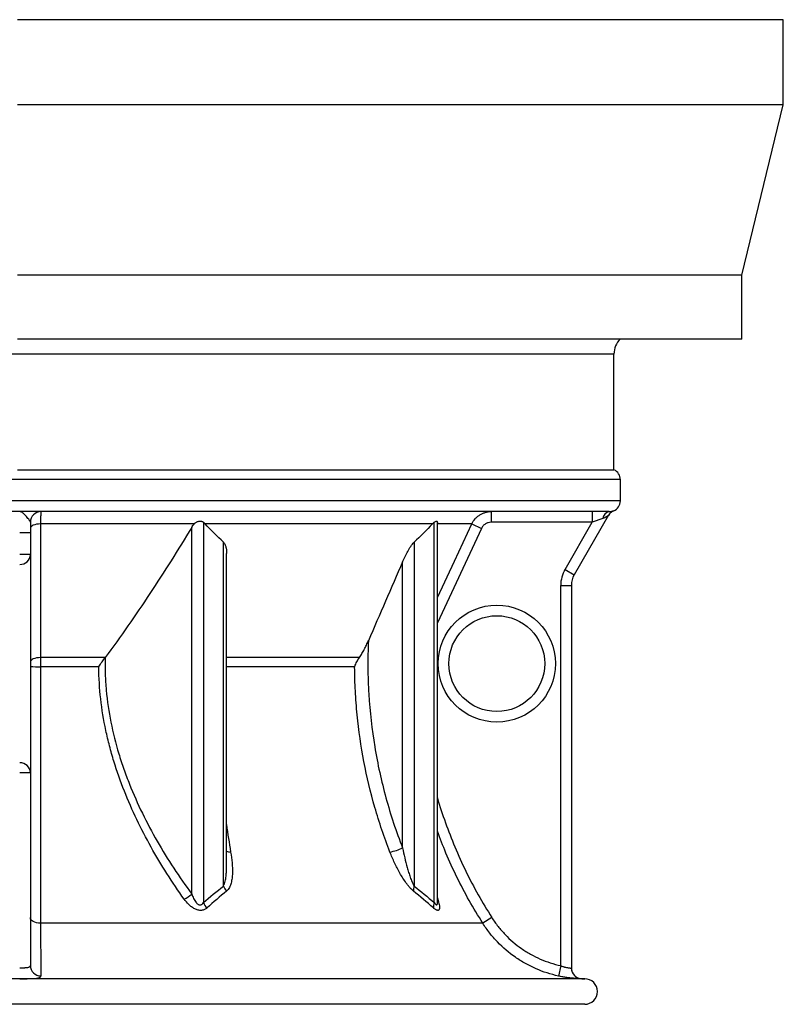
# Model space of a CAD drawing. Header units: millimetres. Extents: x 2367 to 3805, y 1036 to 5463.
# Tile 2 of 6: x 3088 to 3805, y 1036 to 1961. Entities that reach past the tile are written whole.
import ezdxf

# ---------------------------------------------------------------- set-up
doc = ezdxf.new("R2010")
doc.units = ezdxf.units.MM
doc.header["$LTSCALE"] = 2

msp = doc.modelspace()

# ---------------------------------------------------------------- linework, layer by layer
at = {"color": 7, "linetype": 'Continuous', "lineweight": 25}
for p, q in [((3805.31, 1960.94), (3086.31, 1960.94)), ((3805.31, 1880.94), (3805.31, 1960.94)), ((3805.31, 1880.94), (3086.31, 1880.94)), ((3766.31, 1720.94), (3805.31, 1880.94)), ((3766.31, 1720.94), (3086.31, 1720.94)), ((3766.31, 1660.94), (3766.31, 1720.94)), ((3766.31, 1660.94), (3086.31, 1660.94)), ((3646.31, 1538.04), (3646.31, 1646.88)), ((3086.31, 1538.04), (3646.31, 1538.04)), ((3652.31, 1508.88), (3652.31, 1528.88)), ((3641.76, 1498.88), (2530.85, 1498.88)), ((3531, 1498.88), (3531, 1488.88)), ((3625.94, 1498.88), (3625.94, 1488.88)), ((3641.26, 1495.42), (3608.99, 1439.52)), ((3635.83, 1492.3), (3625.94, 1488.88)), ((3098.31, 1488.88), (3098.31, 1478.88)), ((3252.22, 1487.33), (3107.85, 1487.33)), ((3249.84, 1139.66), (3249.84, 1484.06)), ((3260.74, 1488.86), (3260.74, 1131.66)), ((3475.98, 1487.33), (3262.32, 1487.33)), ((3477.56, 1131.66), (3477.56, 1488.86)), ((3512.88, 1487.33), (3480.39, 1487.33)), ((3480.49, 1132.18), (3480.49, 1488.56)), ((3512.88, 1487.33), (3521.92, 1483.1)), ((3625.94, 1488.88), (3531, 1488.88)), ((3600.33, 1444.52), (3625.94, 1488.88)), ((3098.31, 1478.88), (3088.31, 1478.88)), ((3098.31, 1478.88), (3098.31, 1458.54)), ((3279.57, 1147.13), (3279.57, 1470.18)), ((3458.73, 1470.18), (3458.73, 1147.13)), ((3098.31, 1458.54), (3088.31, 1458.54)), ((3098.31, 1458.54), (3098.31, 1253.61)), ((3282.5, 1166.66), (3282.5, 1459.63)), ((3447.83, 1182.98), (3447.83, 1451.7)), ((3600.33, 1444.52), (3608.99, 1439.52)), ((3596.31, 1072.39), (3596.31, 1429.52)), ((3596.31, 1429.52), (3606.31, 1429.52)), ((3606.31, 1429.52), (3606.31, 1070.1)), ((3168.56, 1361.78), (3107.78, 1361.78)), ((3098.31, 1253.61), (3088.31, 1253.61)), ((3098.31, 1253.61), (3098.31, 1072.48)), ((3282.4, 1166.23), (3282.4, 1166.66)), ((3480.49, 1132.15), (3480.49, 1132.14)), ((3523.19, 1112.17), (3107.89, 1112.17)), ((3531.62, 1117.52), (3523.19, 1112.17)), ((3596.31, 1072.39), (3594.19, 1062.62)), ((3618.81, 1060.08), (2553.81, 1060.08)), ((3618.81, 1036.08), (2553.81, 1036.08))]:
    msp.add_line(p, q, dxfattribs=at)
at = {"color": 8, "linetype": 'Continuous', "lineweight": 25}
for p, q in [((3646.31, 1646.88), (2526.31, 1646.88)), ((3652.31, 1528.88), (2520.31, 1528.88)), ((3652.31, 1508.88), (2520.31, 1508.88)), ((3521.92, 1483.1), (3480.49, 1394.5)), ((3407.29, 1361.78), (3282.5, 1361.78)), ((3162.59, 1353.21), (3107.72, 1353.21)), ((3402.92, 1353.21), (3282.5, 1353.21)), ((3480.49, 1135.97), (3480.84, 1134.81)), ((3480.84, 1134.81), (3480.49, 1135.1))]:
    msp.add_line(p, q, dxfattribs=at)
at = {"color": 7, "linetype": 'Continuous', "lineweight": 25, "flags": 128}
for points in [[(3107.85, 1487.33), (3105.97, 1487.21), (3104.17, 1486.95), (3102.52, 1486.55), (3101.08, 1486.02), (3099.9, 1485.39), (3099.03, 1484.68), (3098.49, 1483.9), (3098.31, 1483.1)], [(3107.85, 1487.33), (3107.84, 1469.21), (3107.8, 1396.72), (3107.78, 1361.78)], [(3107.78, 1361.78), (3105.91, 1361.67), (3104.12, 1361.4), (3102.48, 1361), (3101.05, 1360.47), (3099.88, 1359.84), (3099.02, 1359.13), (3098.49, 1358.36), (3098.31, 1357.56)], [(3107.89, 1112.17), (3106, 1112.31), (3104.19, 1112.64), (3102.54, 1113.14), (3101.09, 1113.81), (3099.91, 1114.61), (3099.03, 1115.52), (3098.49, 1116.5), (3098.31, 1117.52)]]:
    msp.add_lwpolyline(points, dxfattribs=at)
at = {"color": 8, "linetype": 'Continuous', "lineweight": 25, "flags": 128}
for points in [[(3480.49, 1418.05), (3496.54, 1452.37), (3512.88, 1487.33)], [(3612.38, 1060.91), (3614.15, 1060.34), (3616.07, 1060.11)]]:
    msp.add_lwpolyline(points, dxfattribs=at)
at = {"color": 7, "linetype": 'Continuous', "lineweight": 25}
for radius in [55, 45]:
    msp.add_circle((3536.31, 1356.08), radius, dxfattribs=at)
for centre, radius, start, end in [((3666.31, 1646.88), 20, 135.31463, 180), ((3642.31, 1528.88), 10, 0, 66.42182), ((3642.31, 1508.88), 10, 292.1607, 0), ((3108.31, 1488.88), 10, 90, 180), ((3643.09, 1491.71), 7.29, 100.50226, 175.33854), ((3649.89, 1490.37), 10, 112.34624, 150.00369), ((3649.92, 1490.42), 10, 135.33954, 149.99998), ((3088.64, 1458.9), 9.68, 268.04211, 357.89816), ((3626.31, 1429.52), 30, 150, 180), ((3626.31, 1429.52), 20, 150, 180), ((3105.46, 1718.88), 365.68, 268.87932, 270.35482), ((3088.64, 1253.25), 9.68, 2.10184, 91.95789), ((3427.63, 1224.59), 46.25, 280.43543, 295.90107), ((3293.99, 1152.93), 15.54, 201.90847, 222.42861), ((3467.78, 1143.3), 9.83, 157.04158, 184.96261), ((3224.53, 1168.89), 38.67, 298.18154, 310.89053), ((3275.23, 1137.98), 15.81, 203.56337, 225.89236), ((3485.88, 1127.77), 9.18, 154.93296, 187.15804), ((3108.19, 1072.6), 9.88, 180.68237, 270.14987), ((3616.31, 1070.11), 10, 180.00025, 268.67757), ((3616.31, 1070.1), 10, 180, 246.90126), ((3618.81, 1172.08), 112, 268.6021, 270), ((3618.81, 1048.08), 12, 270, 90)]:
    msp.add_arc(centre, radius, start, end, dxfattribs=at)
at = {"color": 8, "linetype": 'Continuous', "lineweight": 25}
for centre, radius, start, end in [((3649.92, 1490.42), 10, 112.64798, 135.33946), ((3286.44, 1189.1), 9.99, 246.79769, 269.78993)]:
    msp.add_arc(centre, radius, start, end, dxfattribs=at)
at = {"color": 7, "linetype": 'Continuous', "lineweight": 25}
for points, knots in [([(3098.31, 1488.88), (3098.31, 1489.24), (3098.13, 1489.66), (3097.7, 1490.36), (3097.53, 1490.61), (3097.16, 1491.13), (3096.95, 1491.4), (3096.3, 1492.22), (3095.82, 1492.8), (3094.85, 1493.96), (3094.36, 1494.54), (3093.38, 1495.64), (3092.9, 1496.16), (3091.95, 1497.08), (3091.48, 1497.5), (3090.55, 1498.17), (3090.1, 1498.43), (3089.42, 1498.7), (3089.2, 1498.76), (3088.87, 1498.83), (3088.75, 1498.85), (3088.53, 1498.87), (3088.42, 1498.88), (3088.31, 1498.88)], [0, 0, 0, 0, 0.125, 0.125, 0.1875, 0.1875, 0.25, 0.25, 0.375, 0.375, 0.5, 0.5, 0.625, 0.625, 0.75, 0.75, 0.875, 0.875, 0.9375, 0.9375, 0.96875, 0.96875, 1, 1, 1, 1]), ([(3108.31, 1498.88), (3108.26, 1498.88), (3108.21, 1498.61), (3108.15, 1497.82), (3108.12, 1497.48), (3108.08, 1496.7), (3108.06, 1496.26), (3108.03, 1495.5), (3108.02, 1495.23), (3108, 1494.67), (3107.99, 1494.37), (3107.96, 1493.44), (3107.95, 1492.78), (3107.91, 1491.37), (3107.9, 1490.62), (3107.87, 1489.03), (3107.86, 1488.19), (3107.85, 1487.33)], [0, 0, 0, 0, 0.25, 0.25, 0.375, 0.375, 0.5, 0.5, 0.5625, 0.5625, 0.625, 0.625, 0.75, 0.75, 0.875, 0.875, 1, 1, 1, 1]), ([(3512.88, 1487.33), (3513.68, 1489.06), (3514.71, 1490.63), (3516.58, 1492.77), (3517.26, 1493.44), (3518.7, 1494.67), (3519.45, 1495.23), (3520.64, 1495.99), (3521.05, 1496.23), (3521.88, 1496.68), (3522.31, 1496.89), (3523.61, 1497.48), (3524.49, 1497.81), (3526.29, 1498.34), (3527.21, 1498.54), (3529.1, 1498.81), (3530.05, 1498.88), (3531, 1498.88)], [0, 0, 0, 0, 0.25, 0.25, 0.375, 0.375, 0.5, 0.5, 0.5625, 0.5625, 0.625, 0.625, 0.75, 0.75, 0.875, 0.875, 1, 1, 1, 1]), ([(3641.76, 1498.88), (3642.45, 1498.88), (3643.04, 1498.93), (3644.09, 1499.09), (3644.53, 1499.2), (3645.27, 1499.39), (3645.56, 1499.49), (3645.96, 1499.62), (3646.06, 1499.65), (3646.07, 1499.65)], [0, 0, 0, 0, 0.25, 0.25, 0.5, 0.5, 0.75, 0.75, 1, 1, 1, 1]), ([(3252.22, 1487.33), (3252.5, 1487.65), (3252.81, 1487.95), (3253.47, 1488.49), (3253.82, 1488.74), (3254.56, 1489.18), (3254.94, 1489.36), (3255.73, 1489.66), (3256.14, 1489.78), (3256.95, 1489.92), (3257.35, 1489.96), (3258.13, 1489.95), (3258.51, 1489.9), (3259.23, 1489.73), (3259.57, 1489.61), (3260.19, 1489.28), (3260.48, 1489.09), (3260.74, 1488.86)], [0, 0, 0, 0, 0.125, 0.125, 0.25, 0.25, 0.375, 0.375, 0.5, 0.5, 0.625, 0.625, 0.75, 0.75, 0.875, 0.875, 1, 1, 1, 1]), ([(3477.56, 1488.86), (3477.96, 1489.17), (3478.76, 1489.79), (3479.73, 1490.05), (3480.31, 1489.74), (3480.51, 1489.2), (3480.47, 1488.67), (3480.47, 1488.56)], [0, 0, 0, 0, 0.2383829, 0.4775054, 0.7077969, 0.9377449, 1, 1, 1, 1]), ([(3641.26, 1495.42), (3641.27, 1495.43), (3641.21, 1495.39), (3641.01, 1495.23), (3640.86, 1495.12), (3640.33, 1494.73), (3639.88, 1494.41), (3638.88, 1493.76), (3638.32, 1493.43), (3637.13, 1492.82), (3636.5, 1492.53), (3635.83, 1492.3)], [0, 0, 0, 0, 0.125, 0.125, 0.25, 0.25, 0.5, 0.5, 0.75, 0.75, 1, 1, 1, 1]), ([(3249.84, 1484.06), (3237.07, 1463.08), (3224.01, 1442.32), (3203.78, 1411.68), (3196.93, 1401.55), (3182.96, 1381.5), (3175.84, 1371.58), (3168.56, 1361.78)], [0, 0, 0, 0, 0.5, 0.5, 0.75, 0.75, 1, 1, 1, 1]), ([(3531, 1488.88), (3530.05, 1488.88), (3529.1, 1488.74), (3527.74, 1488.34), (3527.3, 1488.18), (3526.43, 1487.79), (3526.01, 1487.56), (3525.22, 1487.05), (3524.84, 1486.77), (3524.12, 1486.16), (3523.78, 1485.82), (3522.84, 1484.75), (3522.32, 1483.97), (3521.92, 1483.1)], [0, 0, 0, 0, 0.25, 0.25, 0.375, 0.375, 0.5, 0.5, 0.625, 0.625, 0.75, 0.75, 1, 1, 1, 1]), ([(3279.57, 1470.18), (3280.22, 1469.31), (3281.45, 1467.68), (3282.15, 1464.58), (3282.51, 1461.96), (3282.45, 1460.25), (3282.43, 1459.63)], [0, 0, 0, 0, 0.301483, 0.567819, 0.840309, 1, 1, 1, 1]), ([(3447.83, 1451.7), (3448.56, 1453.37), (3449.32, 1455.03), (3450.92, 1458.32), (3451.77, 1459.95), (3453.12, 1462.36), (3453.58, 1463.16), (3454.54, 1464.73), (3455.03, 1465.5), (3456.04, 1466.99), (3456.56, 1467.71), (3457.63, 1469.05), (3458.17, 1469.67), (3458.73, 1470.18)], [0, 0, 0, 0, 0.25, 0.25, 0.5, 0.5, 0.625, 0.625, 0.75, 0.75, 0.875, 0.875, 1, 1, 1, 1]), ([(3407.29, 1361.78), (3408.15, 1362.98), (3408.94, 1364.24), (3410.46, 1366.82), (3411.19, 1368.15), (3412.58, 1370.83), (3413.24, 1372.18), (3414.52, 1374.89), (3415.14, 1376.25), (3415.73, 1377.62)], [0, 0, 0, 0, 0.25, 0.25, 0.5, 0.5, 0.75, 0.75, 1, 1, 1, 1]), ([(3415.73, 1377.62), (3415.35, 1369.26), (3415.2, 1360.9), (3415.29, 1348.36), (3415.38, 1344.18), (3415.66, 1335.82), (3415.85, 1331.64), (3417.1, 1310.77), (3418.97, 1294.29), (3424.36, 1261.76), (3427.89, 1245.71), (3436.6, 1214.03), (3441.79, 1198.4), (3447.83, 1182.98)], [0, 0, 0, 0, 0.125, 0.125, 0.1875, 0.1875, 0.25, 0.25, 0.5, 0.5, 0.75, 0.75, 1, 1, 1, 1]), ([(3107.78, 1361.78), (3107.76, 1360.44), (3107.75, 1359.05), (3107.73, 1356.18), (3107.72, 1354.69), (3107.72, 1353.21)], [0, 0, 0, 0, 0.5, 0.5, 1, 1, 1, 1]), ([(3162.83, 1353.65), (3163.75, 1355.03), (3164.68, 1356.39), (3166.57, 1359.06), (3167.53, 1360.38), (3168.48, 1361.68)], [0, 0, 0, 0, 0.5, 0.5, 1, 1, 1, 1]), ([(3168.48, 1361.68), (3168.43, 1359.11), (3168.41, 1356.54), (3168.45, 1351.4), (3168.51, 1348.84), (3168.78, 1341.18), (3169.11, 1336.1), (3170.5, 1320.93), (3171.97, 1310.92), (3175.92, 1291.08), (3178.4, 1281.25), (3182.08, 1269.07), (3182.85, 1266.64), (3184.43, 1261.81), (3185.24, 1259.41), (3187.75, 1252.26), (3189.52, 1247.55), (3195.09, 1233.57), (3199.15, 1224.47), (3207.85, 1206.63), (3212.5, 1197.89), (3222.32, 1180.73), (3227.49, 1172.31), (3238.31, 1155.77), (3243.96, 1147.65), (3249.84, 1139.66)], [0, 0, 0, 0, 0.03125, 0.03125, 0.0625, 0.0625, 0.125, 0.125, 0.25, 0.25, 0.375, 0.375, 0.40625, 0.40625, 0.4375, 0.4375, 0.5, 0.5, 0.625, 0.625, 0.75, 0.75, 0.875, 0.875, 1, 1, 1, 1]), ([(3402.96, 1353.65), (3403.46, 1355.04), (3404.07, 1356.41), (3405.51, 1359.12), (3406.34, 1360.46), (3407.29, 1361.78)], [0, 0, 0, 0, 0.5, 0.5, 1, 1, 1, 1]), ([(3107.72, 1353.21), (3107.72, 1331.86), (3107.73, 1310.77), (3107.75, 1269.1), (3107.76, 1248.52), (3107.78, 1223.12), (3107.78, 1218.05), (3107.79, 1207.96), (3107.79, 1202.92), (3107.81, 1187.91), (3107.82, 1178.02), (3107.85, 1148.92), (3107.87, 1130.2), (3107.89, 1112.17)], [0, 0, 0, 0, 0.25, 0.25, 0.5, 0.5, 0.5625, 0.5625, 0.625, 0.625, 0.75, 0.75, 1, 1, 1, 1]), ([(3162.54, 1352.88), (3162.58, 1352.88), (3162.61, 1352.9), (3162.65, 1352.96), (3162.66, 1352.99), (3162.71, 1353.09), (3162.73, 1353.16), (3162.78, 1353.37), (3162.81, 1353.51), (3162.83, 1353.65)], [0, 0, 0, 0, 0.125, 0.125, 0.25, 0.25, 0.5, 0.5, 1, 1, 1, 1]), ([(3242.79, 1134.81), (3237.15, 1142.7), (3231.74, 1150.73), (3221.36, 1167.05), (3216.4, 1175.35), (3206.97, 1192.24), (3202.5, 1200.84), (3194.11, 1218.36), (3190.19, 1227.29), (3182.98, 1245.53), (3179.69, 1254.84), (3175.3, 1269.13), (3173.93, 1273.94), (3171.42, 1283.61), (3170.26, 1288.49), (3165.07, 1312.91), (3162.76, 1332.74), (3162.54, 1352.88)], [0, 0, 0, 0, 0.125, 0.125, 0.25, 0.25, 0.375, 0.375, 0.5, 0.5, 0.625, 0.625, 0.6875, 0.6875, 0.75, 0.75, 1, 1, 1, 1]), ([(3402.81, 1352.88), (3402.83, 1352.88), (3402.84, 1352.9), (3402.87, 1352.96), (3402.87, 1352.99), (3402.9, 1353.09), (3402.91, 1353.16), (3402.94, 1353.37), (3402.95, 1353.51), (3402.96, 1353.65)], [0, 0, 0, 0, 0.125, 0.125, 0.25, 0.25, 0.5, 0.5, 1, 1, 1, 1]), ([(3436, 1179.1), (3430.6, 1192.92), (3425.87, 1206.91), (3417.72, 1235.23), (3414.29, 1249.55), (3408.75, 1278.53), (3406.62, 1293.19), (3404.43, 1315.42), (3403.87, 1322.88), (3403.08, 1337.87), (3402.86, 1345.37), (3402.81, 1352.88)], [0, 0, 0, 0, 0.25, 0.25, 0.5, 0.5, 0.75, 0.75, 0.875, 0.875, 1, 1, 1, 1]), ([(3286.4, 1179.1), (3286.96, 1175.71), (3287.41, 1172.35), (3287.99, 1165.73), (3288.13, 1162.46), (3287.97, 1157.66), (3287.86, 1156.06), (3287.46, 1152.96), (3287.18, 1151.46), (3286.59, 1149.27), (3286.36, 1148.56), (3285.83, 1147.17), (3285.53, 1146.49), (3284.84, 1145.2), (3284.46, 1144.59), (3283.58, 1143.45), (3283.09, 1142.92), (3282.52, 1142.45)], [0, 0, 0, 0, 0.25, 0.25, 0.5, 0.5, 0.625, 0.625, 0.75, 0.75, 0.8125, 0.8125, 0.875, 0.875, 0.9375, 0.9375, 1, 1, 1, 1]), ([(3457.99, 1142.45), (3457.41, 1142.92), (3456.82, 1143.45), (3455.66, 1144.6), (3455.09, 1145.21), (3453.97, 1146.5), (3453.41, 1147.17), (3452.31, 1148.56), (3451.77, 1149.28), (3450.17, 1151.47), (3449.15, 1152.98), (3447.19, 1156.08), (3446.24, 1157.67), (3443.51, 1162.48), (3441.85, 1165.74), (3438.76, 1172.36), (3437.33, 1175.71), (3436, 1179.1)], [0, 0, 0, 0, 0.0625, 0.0625, 0.125, 0.125, 0.1875, 0.1875, 0.25, 0.25, 0.375, 0.375, 0.5, 0.5, 0.75, 0.75, 1, 1, 1, 1]), ([(3447.83, 1182.98), (3448.44, 1179.89), (3449.09, 1176.8), (3450.53, 1170.65), (3451.3, 1167.59), (3452.58, 1163.02), (3453.03, 1161.5), (3453.98, 1158.48), (3454.47, 1156.98), (3455.53, 1154.02), (3456.1, 1152.55), (3457.01, 1150.42), (3457.33, 1149.73), (3458, 1148.38), (3458.35, 1147.73), (3458.73, 1147.13)], [0, 0, 0, 0, 0.25, 0.25, 0.5, 0.5, 0.625, 0.625, 0.75, 0.75, 0.875, 0.875, 0.9375, 0.9375, 1, 1, 1, 1]), ([(3249.84, 1139.66), (3250.36, 1138.26), (3250.93, 1136.89), (3251.93, 1134.88), (3252.28, 1134.22), (3253.07, 1132.94), (3253.5, 1132.31), (3254.22, 1131.43), (3254.47, 1131.15), (3255.01, 1130.62), (3255.29, 1130.37), (3255.91, 1129.93), (3256.24, 1129.75), (3256.75, 1129.55), (3256.92, 1129.49), (3257.27, 1129.42), (3257.45, 1129.4), (3257.97, 1129.39), (3258.32, 1129.46), (3258.94, 1129.71), (3259.23, 1129.9), (3259.99, 1130.53), (3260.39, 1131.07), (3260.74, 1131.66)], [0, 0, 0, 0, 0.25, 0.25, 0.375, 0.375, 0.5, 0.5, 0.5625, 0.5625, 0.625, 0.625, 0.6875, 0.6875, 0.71875, 0.71875, 0.75, 0.75, 0.8125, 0.8125, 0.875, 0.875, 1, 1, 1, 1]), ([(3264.23, 1126.63), (3263.54, 1126.01), (3262.76, 1125.49), (3261.46, 1124.89), (3261, 1124.73), (3260.03, 1124.48), (3259.54, 1124.39), (3258.52, 1124.3), (3257.99, 1124.3), (3256.9, 1124.39), (3256.37, 1124.47), (3255.3, 1124.71), (3254.76, 1124.87), (3253.7, 1125.26), (3253.17, 1125.49), (3251.63, 1126.25), (3250.65, 1126.86), (3248.79, 1128.23), (3247.93, 1128.97), (3245.5, 1131.3), (3244.08, 1133), (3242.79, 1134.81)], [0, 0, 0, 0, 0.125, 0.125, 0.1875, 0.1875, 0.25, 0.25, 0.3125, 0.3125, 0.375, 0.375, 0.4375, 0.4375, 0.5, 0.5, 0.625, 0.625, 0.75, 0.75, 1, 1, 1, 1]), ([(3480.84, 1134.81), (3481.13, 1133.91), (3481.39, 1133.02), (3481.84, 1131.31), (3482.04, 1130.48), (3482.34, 1128.92), (3482.44, 1128.18), (3482.51, 1127.17), (3482.51, 1126.85), (3482.48, 1126.25), (3482.45, 1125.97), (3482.34, 1125.47), (3482.26, 1125.25), (3482.06, 1124.86), (3481.93, 1124.7), (3481.62, 1124.46), (3481.44, 1124.38), (3481.03, 1124.3), (3480.79, 1124.31), (3480.28, 1124.4), (3480.01, 1124.48), (3479.43, 1124.74), (3479.12, 1124.9), (3478.15, 1125.5), (3477.47, 1126.01), (3476.77, 1126.63)], [0, 0, 0, 0, 0.125, 0.125, 0.25, 0.25, 0.375, 0.375, 0.4375, 0.4375, 0.5, 0.5, 0.5625, 0.5625, 0.625, 0.625, 0.6875, 0.6875, 0.75, 0.75, 0.8125, 0.8125, 0.875, 0.875, 1, 1, 1, 1]), ([(3107.89, 1112.17), (3107.91, 1105.89), (3107.94, 1100.12), (3107.97, 1092.17), (3107.99, 1089.63), (3108.01, 1086.02), (3108.01, 1084.85), (3108.03, 1082.57), (3108.03, 1081.47), (3108.07, 1076.18), (3108.1, 1072.59), (3108.13, 1068.88), (3108.14, 1068.18), (3108.16, 1066.85), (3108.16, 1066.23), (3108.19, 1064.5), (3108.2, 1063.52), (3108.21, 1062.72)], [0, 0, 0, 0, 0.25, 0.25, 0.375, 0.375, 0.4375, 0.4375, 0.5, 0.5, 0.75, 0.75, 0.8125, 0.8125, 0.875, 0.875, 1, 1, 1, 1]), ([(3594.19, 1062.62), (3586.89, 1064.2), (3579.87, 1066.48), (3569.74, 1070.89), (3566.43, 1072.53), (3561.57, 1075.24), (3559.96, 1076.19), (3556.8, 1078.17), (3555.25, 1079.2), (3547.66, 1084.49), (3542.06, 1089.28), (3535.67, 1095.95), (3534.42, 1097.32), (3531.98, 1100.12), (3530.79, 1101.56), (3527.34, 1105.97), (3525.19, 1109.01), (3523.19, 1112.17)], [0, 0, 0, 0, 0.25, 0.25, 0.375, 0.375, 0.4375, 0.4375, 0.5, 0.5, 0.75, 0.75, 0.8125, 0.8125, 0.875, 0.875, 1, 1, 1, 1]), ([(3531.62, 1117.52), (3533.44, 1114.64), (3535.4, 1111.87), (3538.55, 1107.86), (3539.63, 1106.55), (3541.85, 1103.99), (3542.99, 1102.75), (3548.82, 1096.67), (3553.91, 1092.31), (3560.83, 1087.49), (3562.25, 1086.56), (3565.13, 1084.75), (3566.59, 1083.89), (3571.02, 1081.41), (3574.03, 1079.92), (3583.26, 1075.9), (3589.66, 1073.83), (3596.31, 1072.39)], [0, 0, 0, 0, 0.125, 0.125, 0.1875, 0.1875, 0.25, 0.25, 0.5, 0.5, 0.5625, 0.5625, 0.625, 0.625, 0.75, 0.75, 1, 1, 1, 1]), ([(3098.31, 1072.48), (3098.31, 1072.21), (3098.25, 1071.96), (3098.08, 1071.63), (3098.01, 1071.52), (3097.83, 1071.32), (3097.72, 1071.23), (3097.37, 1070.97), (3097.07, 1070.83), (3096.36, 1070.59), (3095.95, 1070.49), (3095.03, 1070.34), (3094.52, 1070.28), (3093.69, 1070.22), (3093.41, 1070.2), (3092.82, 1070.18), (3092.52, 1070.16), (3091.61, 1070.13), (3090.96, 1070.12), (3089.65, 1070.11), (3088.98, 1070.11), (3088.31, 1070.11)], [0, 0, 0, 0, 0.125, 0.125, 0.1875, 0.1875, 0.25, 0.25, 0.375, 0.375, 0.5, 0.5, 0.625, 0.625, 0.6875, 0.6875, 0.75, 0.75, 0.875, 0.875, 1, 1, 1, 1]), ([(3596.31, 1072.39), (3596.92, 1072.13), (3597.54, 1071.88), (3598.47, 1071.56), (3598.77, 1071.46), (3599.39, 1071.26), (3599.69, 1071.17), (3600.6, 1070.92), (3601.17, 1070.78), (3602.27, 1070.55), (3602.8, 1070.46), (3603.75, 1070.32), (3604.18, 1070.27), (3604.74, 1070.21), (3604.92, 1070.19), (3605.24, 1070.17), (3605.38, 1070.15), (3605.77, 1070.13), (3605.97, 1070.12), (3606.24, 1070.11), (3606.31, 1070.1), (3606.31, 1070.1)], [0, 0, 0, 0, 0.125, 0.125, 0.1875, 0.1875, 0.25, 0.25, 0.375, 0.375, 0.5, 0.5, 0.625, 0.625, 0.6875, 0.6875, 0.75, 0.75, 0.875, 0.875, 1, 1, 1, 1]), ([(3088.31, 1060.11), (3089.7, 1060.11), (3091.07, 1060.11), (3093.1, 1060.12), (3093.77, 1060.13), (3095.07, 1060.14), (3095.7, 1060.15), (3096.93, 1060.18), (3097.54, 1060.19), (3098.71, 1060.22), (3099.28, 1060.24), (3100.92, 1060.32), (3101.91, 1060.38), (3103.7, 1060.55), (3104.5, 1060.66), (3105.86, 1060.92), (3106.42, 1061.07), (3107.1, 1061.35), (3107.3, 1061.46), (3107.64, 1061.67), (3107.78, 1061.79), (3108.11, 1062.15), (3108.22, 1062.42), (3108.21, 1062.72)], [0, 0, 0, 0, 0.125, 0.125, 0.1875, 0.1875, 0.25, 0.25, 0.3125, 0.3125, 0.375, 0.375, 0.5, 0.5, 0.625, 0.625, 0.75, 0.75, 0.8125, 0.8125, 0.875, 0.875, 1, 1, 1, 1]), ([(3616.07, 1060.11), (3616.07, 1060.11), (3615.92, 1060.11), (3615.46, 1060.12), (3615.26, 1060.12), (3614.81, 1060.14), (3614.55, 1060.15), (3613.96, 1060.17), (3613.63, 1060.18), (3612.91, 1060.21), (3612.51, 1060.23), (3611.25, 1060.3), (3610.3, 1060.36), (3608.22, 1060.52), (3607.08, 1060.62), (3604.71, 1060.87), (3603.47, 1061.02), (3601.53, 1061.29), (3600.87, 1061.39), (3599.55, 1061.6), (3598.89, 1061.71), (3596.89, 1062.06), (3595.55, 1062.33), (3594.19, 1062.62)], [0, 0, 0, 0, 0.125, 0.125, 0.1875, 0.1875, 0.25, 0.25, 0.3125, 0.3125, 0.375, 0.375, 0.5, 0.5, 0.625, 0.625, 0.75, 0.75, 0.8125, 0.8125, 0.875, 0.875, 1, 1, 1, 1])]:
    msp.add_open_spline(points, degree=3, knots=knots, dxfattribs=at)
for points in [[(3249.84, 1484.06), (3250.54, 1485.21), (3251.31, 1486.31), (3252.22, 1487.33)], [(3262.32, 1487.33), (3261.81, 1487.88), (3261.28, 1488.38), (3260.74, 1488.86)], [(3279.57, 1470.18), (3273.67, 1475.58), (3267.93, 1481.32), (3262.32, 1487.33)], [(3475.98, 1487.33), (3470.37, 1481.32), (3464.63, 1475.58), (3458.73, 1470.18)], [(3477.56, 1488.86), (3477.02, 1488.38), (3476.49, 1487.88), (3475.98, 1487.33)], [(3447.83, 1451.7), (3437.14, 1427.01), (3426.44, 1402.31), (3415.73, 1377.62)], [(3168.56, 1361.78), (3168.53, 1361.75), (3168.51, 1361.72), (3168.48, 1361.68)], [(3260.74, 1131.66), (3266.96, 1136.95), (3273.23, 1142.14), (3279.57, 1147.13)], [(3458.73, 1147.13), (3465.07, 1142.14), (3471.34, 1136.95), (3477.56, 1131.66)], [(3282.52, 1142.45), (3276.35, 1137.33), (3270.26, 1132.03), (3264.23, 1126.63)], [(3476.77, 1126.63), (3470.56, 1132.03), (3464.31, 1137.33), (3457.99, 1142.45)]]:
    msp.add_open_spline(points, degree=3, dxfattribs=at)
at = {"color": 8, "linetype": 'Continuous', "lineweight": 25}
for points, knots in [([(3480.49, 1230.11), (3480.52, 1230.01), (3482.63, 1222.08), (3488, 1206.64), (3496.75, 1183.68), (3507.04, 1161.1), (3518.55, 1138.87), (3527.26, 1124.63), (3531.62, 1117.52)], [0, 0, 0, 0, 0.002319, 0.198625, 0.394784, 0.59647, 0.798314, 1, 1, 1, 1]), ([(3282.5, 1204.99), (3282.51, 1204.95), (3283.59, 1196.12), (3285, 1187.59), (3286.4, 1179.1)], [0, 0, 0, 0, 0.0045094, 1, 1, 1, 1]), ([(3523.19, 1112.17), (3518.85, 1119.24), (3510.18, 1133.39), (3498.7, 1155.48), (3488.63, 1177.2), (3483.09, 1191.82), (3480.49, 1198.68)], [0, 0, 0, 0, 0.257375, 0.514941, 0.772316, 1, 1, 1, 1]), ([(3279.57, 1147.13), (3279.94, 1147.85), (3280.68, 1149.29), (3281.49, 1152.43), (3282.09, 1156.42), (3282.47, 1161.25), (3282.42, 1164.56), (3282.4, 1166.23)], [0, 0, 0, 0, 0.129601, 0.263295, 0.505925, 0.751071, 1, 1, 1, 1]), ([(3477.56, 1131.66), (3477.95, 1131.05), (3478.51, 1130.15), (3479.25, 1129.49), (3479.74, 1129.33), (3480.06, 1129.55), (3480.4, 1130.29), (3480.55, 1131.16), (3480.48, 1132.05), (3480.47, 1132.14)], [0, 0, 0, 0, 0.2566, 0.375325, 0.475701, 0.604015, 0.676942, 0.970682, 1, 1, 1, 1])]:
    msp.add_open_spline(points, degree=3, knots=knots, dxfattribs=at)

doc.saveas('drawing.dxf')
